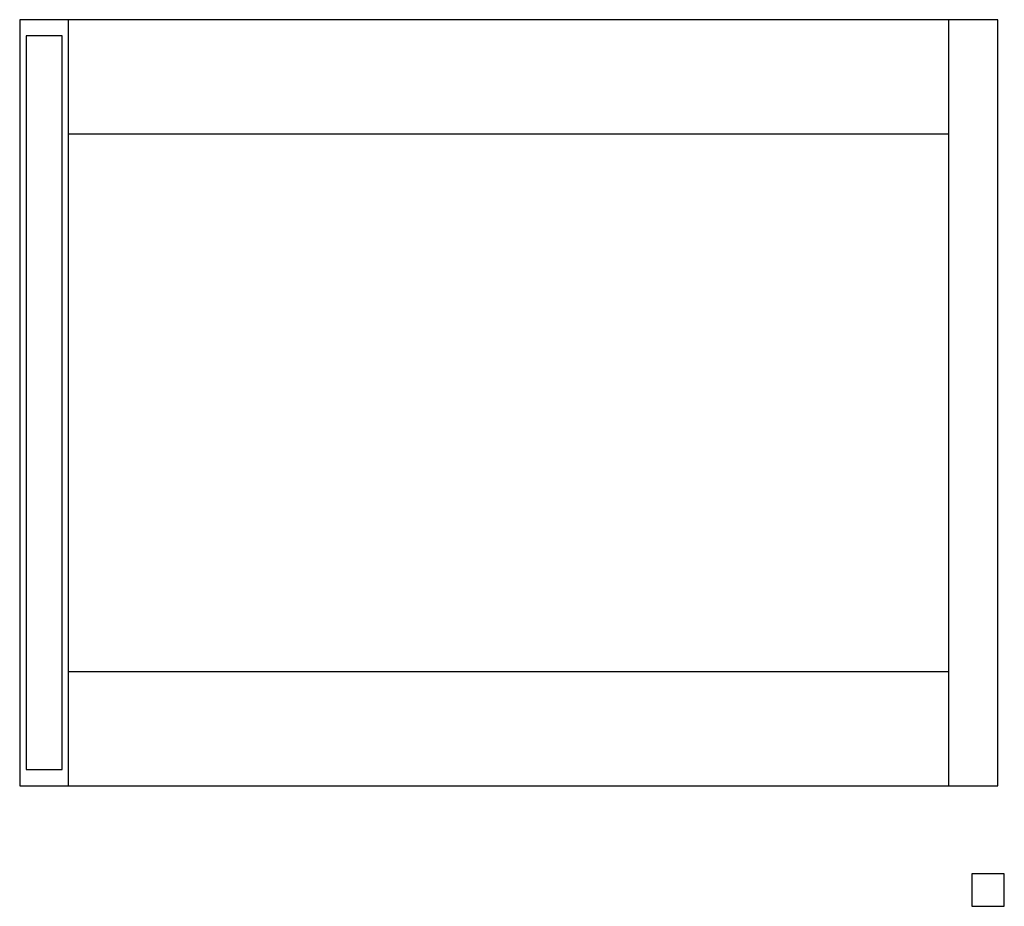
# Model space of a CAD drawing. Header units: millimetres. Extents: x 20 to 322, y 8 to 280.
import ezdxf

# ---------------------------------------------------------------- set-up
doc = ezdxf.new("R2010")
doc.units = ezdxf.units.MM
for name, color, linetype in [('CREASE', 5, 'Continuous'), ('CUT', 1, 'CONTINUOUS'), ('GLUE', 8, 'CONTINUOUS')]:
    doc.layers.add(name, color=color, linetype=linetype)

msp = doc.modelspace()

# ---------------------------------------------------------------- linework, layer by layer
at = {"layer": 'CREASE'}
for p, q in [((35, 45), (35, 280)), ((305, 45), (305, 280)), ((35, 245), (305, 245)), ((35, 80), (305, 80))]:
    msp.add_line(p, q, dxfattribs=at)
at = {"layer": 'CUT'}
for p, q in [((320, 280), (20, 280)), ((20, 280), (20, 45)), ((320, 45), (320, 280)), ((20, 45), (320, 45)), ((322, 18), (312, 18)), ((312, 18), (312, 8)), ((322, 8), (322, 18)), ((312, 8), (322, 8))]:
    msp.add_line(p, q, dxfattribs=at)
at = {"layer": 'GLUE'}
for p, q in [((33, 275), (22, 275)), ((22, 275), (22, 50)), ((33, 50), (33, 275)), ((22, 50), (33, 50))]:
    msp.add_line(p, q, dxfattribs=at)

doc.saveas('drawing.dxf')
